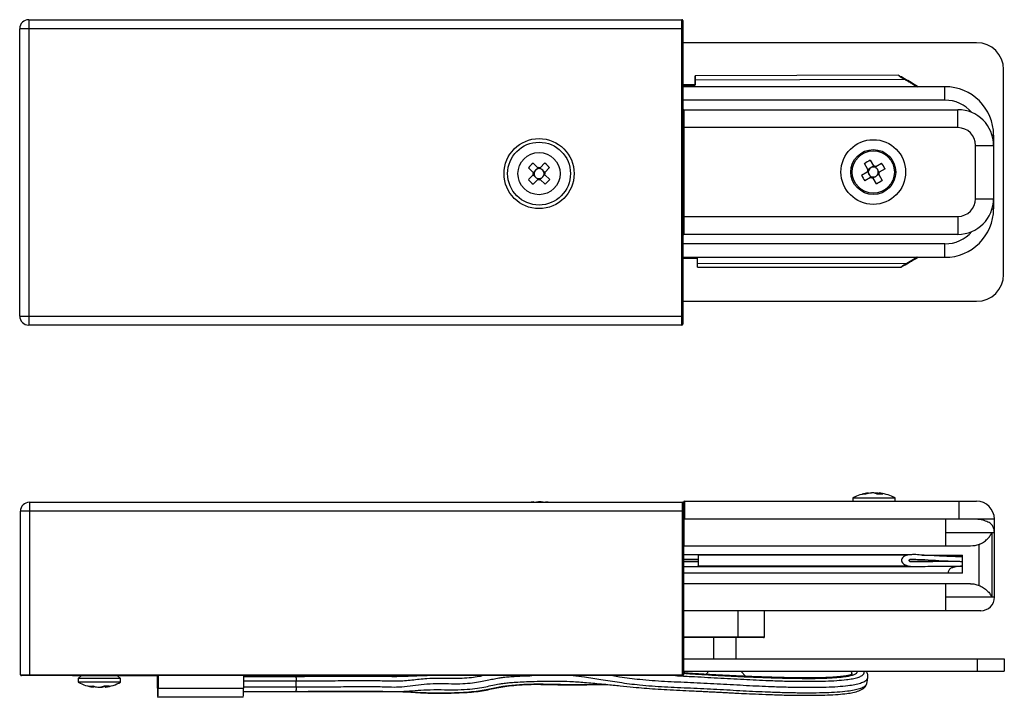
# Model space of a CAD drawing. Header units: millimetres. Extents: x -51 to 59, y -13 to 62.
import ezdxf

# ---------------------------------------------------------------- set-up
doc = ezdxf.new("R2010")
doc.units = ezdxf.units.MM

msp = doc.modelspace()

# ---------------------------------------------------------------- linework, layer by layer
at = {"color": 7, "linetype": 'Continuous', "lineweight": 25}
for p, q in [((-49.65, 62.02), (-49.65, 28.02)), ((-49.65, 62.02), (23.05, 62.02)), ((23.05, 28.02), (23.05, 62.02)), ((23.15, 61.92), (23.15, 28.12)), ((23.15, 61.02), (-50.65, 61.02)), ((-50.65, 29.02), (-50.65, 61.02)), ((55.85, 59.46), (23.15, 59.46)), ((23.19, 56.56), (23.15, 56.56)), ((23.19, 53.06), (23.19, 56.56)), ((58.85, 33.66), (58.85, 56.46)), ((47.14, 55.83), (24.51, 55.76)), ((24.51, 55.34), (47.82, 55.4)), ((24.51, 55.19), (24.51, 55.19)), ((48.1, 55.25), (48.12, 55.25)), ((24.51, 54.78), (23.19, 54.78)), ((23.19, 54.76), (24.51, 54.76)), ((24.51, 54.75), (23.19, 54.75)), ((23.19, 54.73), (24.52, 54.73)), ((52.33, 54.56), (23.19, 54.56)), ((24.51, 54.76), (24.51, 54.78)), ((24.52, 54.73), (24.51, 54.75)), ((52.33, 53.06), (52.33, 54.56)), ((52.33, 53.06), (23.19, 53.06)), ((23.25, 52), (23.25, 38.12)), ((23.25, 52), (53.77, 52)), ((53.77, 50), (53.77, 52)), ((53.77, 50), (23.15, 50)), ((57.58, 49.15), (57.74, 49.15)), ((57.74, 49.15), (57.74, 40.97)), ((55.74, 42.09), (55.74, 48.03)), ((55.74, 48.03), (57.74, 48.03)), ((6.48, 46.06), (7, 45.54)), ((7.28, 45.54), (7.8, 46.07)), ((43.99, 46.37), (44.37, 45.73)), ((44.64, 45.67), (45.28, 46.05)), ((6.48, 45.01), (5.96, 45.53)), ((6.65, 45.12), (6.51, 44.98)), ((7.03, 45.51), (6.89, 45.37)), ((7.39, 45.38), (7.25, 45.51)), ((7.78, 44.99), (7.64, 45.13)), ((8.33, 45.55), (7.81, 45.02)), ((43.04, 44.71), (43.67, 45.09)), ((43.74, 45.35), (43.36, 45.99)), ((43.7, 45.11), (43.8, 44.94)), ((43.93, 45.42), (43.76, 45.32)), ((44.39, 45.7), (44.23, 45.6)), ((44.71, 45.48), (44.61, 45.65)), ((44.99, 45.01), (44.89, 45.18)), ((45.66, 45.41), (45.02, 45.03)), ((5.97, 44.21), (6.49, 44.73)), ((7.01, 44.21), (6.5, 43.69)), ((6.51, 44.76), (6.65, 44.62)), ((6.9, 44.38), (7.04, 44.24)), ((7.26, 44.24), (7.4, 44.38)), ((7.82, 43.7), (7.29, 44.22)), ((7.65, 44.63), (7.78, 44.77)), ((7.81, 44.74), (8.34, 44.23)), ((44.05, 44.45), (43.42, 44.07)), ((43.98, 44.64), (44.08, 44.47)), ((44.3, 44.42), (44.47, 44.52)), ((44.7, 43.75), (44.32, 44.39)), ((44.77, 44.7), (44.94, 44.8)), ((44.95, 44.77), (45.33, 44.13)), ((55.74, 42.09), (57.74, 42.09)), ((57.58, 40.97), (57.74, 40.97)), ((23.15, 40.12), (53.77, 40.12)), ((53.77, 40.12), (53.77, 38.12)), ((53.77, 38.12), (23.25, 38.12)), ((52.33, 37.06), (23.19, 37.06)), ((23.19, 33.56), (23.19, 37.06)), ((52.33, 35.56), (52.33, 37.06)), ((23.19, 35.56), (52.33, 35.56)), ((24.79, 35.51), (23.19, 35.51)), ((23.19, 35.49), (24.79, 35.49)), ((24.79, 35.48), (23.19, 35.48)), ((23.19, 35.47), (24.79, 35.47)), ((49.29, 35.56), (48.39, 35.03)), ((24.78, 34.91), (48.09, 34.87)), ((24.78, 34.48), (24.78, 34.91)), ((24.78, 34.48), (47.41, 34.45)), ((48.37, 35.03), (48.39, 35.03)), ((23.15, 33.56), (23.19, 33.56)), ((23.15, 30.66), (55.85, 30.66)), ((-50.65, 29.02), (23.15, 29.02)), ((23.05, 28.02), (-49.65, 28.02)), ((43.76, 9.32), (43.83, 9.32)), ((43.76, 9.23), (43.76, 9.32)), ((43.83, 9.32), (43.83, 9.25)), ((44.41, 9.32), (44.14, 9.32)), ((44.43, 9.31), (44.46, 9.32)), ((44.46, 9.32), (44.73, 9.32)), ((44.73, 9.32), (44.72, 9.2)), ((45.04, 9.32), (45.03, 9.17)), ((45.11, 9.32), (45.04, 9.32)), ((-49.57, 8.28), (-49.57, -11.02)), ((-49.57, 8.28), (23.13, 8.28)), ((6.57, 8.33), (6.56, 8.33)), ((6.58, 8.28), (6.57, 8.33)), ((7.38, 8.33), (7.1, 8.33)), ((7.91, 8.33), (7.89, 8.33)), ((7.89, 8.33), (7.89, 8.28)), ((7.89, 8.28), (7.89, 8.33)), ((23.13, -11.02), (23.13, 8.28)), ((23.23, 8.31), (23.23, -10.92)), ((23.33, 8.41), (23.33, 6.41)), ((23.33, 8.41), (55.83, 8.41)), ((42.08, 8.77), (42.08, 8.41)), ((42.08, 8.77), (46.78, 8.77)), ((46.78, 8.41), (46.78, 8.77)), ((53.86, 8.41), (53.86, 6.41)), ((23.23, 7.28), (-50.57, 7.28)), ((-50.57, -10.92), (-50.57, 7.28)), ((57.83, 6.41), (23.23, 6.41)), ((23.27, 6.41), (23.27, 3.41)), ((52.41, 3.41), (52.41, 6.41)), ((57.83, -2.29), (57.83, 6.41)), ((52.41, 4.91), (57.83, 4.91)), ((57.53, 4.91), (57.53, -2.29)), ((55.18, 3.41), (23.23, 3.41)), ((56.12, -0.97), (56.12, 3.58)), ((24.87, 2.44), (23.23, 2.44)), ((48.65, 2.45), (24.87, 2.45)), ((24.87, 2.42), (24.87, 1.21)), ((24.87, 2.42), (48.18, 2.42)), ((49.79, 2.41), (54.27, 2.41)), ((54.27, 0.41), (54.27, 2.41)), ((23.23, 1.94), (24.87, 1.94)), ((23.23, 1.7), (24.87, 1.7)), ((24.87, 1.69), (23.23, 1.69)), ((24.87, 1.65), (23.23, 1.65)), ((23.23, 1.15), (49.31, 1.15)), ((23.23, 1.15), (24.87, 1.15)), ((24.87, 1.21), (48.18, 1.21)), ((52.96, 1.69), (48.43, 1.69)), ((54.27, 0.41), (23.23, 0.41)), ((55.18, -0.79), (23.23, -0.79)), ((23.27, -3.79), (23.27, -0.79)), ((52.41, -3.79), (52.41, -0.79)), ((57.83, -2.29), (52.41, -2.29)), ((56.33, -3.79), (23.23, -3.79)), ((29.33, -6.79), (29.33, -3.79)), ((32.23, -6.69), (32.23, -3.79)), ((23.23, -6.69), (32.23, -6.69)), ((32.13, -6.79), (23.33, -6.79)), ((26.58, -6.79), (26.58, -9.13)), ((29.08, -9.13), (29.08, -6.79)), ((23.23, -9.13), (58.93, -9.13)), ((55.93, -9.13), (55.93, -10.53)), ((58.93, -9.13), (58.93, -10.53)), ((-50.57, -10.92), (23.23, -10.92)), ((23.23, -10.53), (58.93, -10.53)), ((26.06, -10.53), (25.72, -10.88)), ((30.18, -11.11), (29.6, -10.53)), ((41.92, -10.7), (41.88, -10.91)), ((23.13, -11.02), (-50.47, -11.02)), ((-44.78, -11.02), (-44.78, -11.03)), ((-35.24, -11.03), (-44.78, -11.03)), ((-43.81, -11.03), (-44.13, -11.35)), ((-44.13, -11.35), (-44.13, -11.75)), ((-39.43, -11.35), (-44.13, -11.35)), ((-39.43, -11.75), (-44.13, -11.75)), ((-39.43, -11.35), (-39.75, -11.03)), ((-39.43, -11.75), (-39.43, -11.35)), ((-35.33, -12.43), (-35.33, -11.03)), ((-35.32, -11.93), (-35.32, -11.03)), ((-35.31, -11.54), (-35.31, -12.21)), ((-35.27, -11.04), (-35.3, -11.04)), ((-35.25, -11.04), (-35.27, -11.04)), ((-35.26, -12.21), (-35.26, -11.54)), ((-35.25, -11.03), (-35.25, -11.93)), ((-35.24, -11.02), (-35.24, -12.43)), ((-25.74, -11.02), (-25.74, -12.43)), ((-25.74, -11.1), (-19.88, -11.1)), ((-19.87, -12.27), (-19.87, -11.6)), ((14.53, -11.98), (14.62, -11.99)), ((14.54, -11.98), (14.62, -11.99)), ((-42.43, -12.31), (-42.46, -12.31)), ((-42.45, -12.31), (-42.44, -12.16)), ((-42.42, -12.19), (-42.43, -12.31)), ((-41.97, -12.31), (-41.59, -12.31)), ((-41.14, -12.16), (-41.13, -12.31)), ((-41.13, -12.31), (-41.11, -12.31)), ((-35.3, -12.71), (-35.27, -12.71)), ((-35.27, -12.71), (-35.3, -12.71)), ((-35.27, -12.71), (-35.27, -12.71)), ((-35.24, -12.43), (-25.74, -12.43)), ((-25.74, -12.77), (-19.88, -12.77)), ((-25.77, -13.43), (-35.3, -13.43))]:
    msp.add_line(p, q, dxfattribs=at)
at = {"color": 8, "linetype": 'Continuous', "lineweight": 25}
for p, q in [((23.19, 55.06), (23.15, 55.06)), ((23.19, 35.06), (23.15, 35.06)), ((-40.98, -11.03), (-40.98, -11.02)), ((-35.32, -11.93), (-35.31, -11.93)), ((-35.25, -11.54), (-35.26, -11.54)), ((-25.74, -11.6), (-19.87, -11.6)), ((-35.25, -12.21), (-35.26, -12.21)), ((-25.74, -12.27), (-19.87, -12.27))]:
    msp.add_line(p, q, dxfattribs=at)
at = {"color": 7, "linetype": 'Continuous', "lineweight": 25, "flags": 128}
for points in [[(24.51, 55.34), (24.51, 55.5), (24.51, 55.64), (24.51, 55.73), (24.51, 55.76), (24.51, 55.74), (24.51, 55.66), (24.51, 55.54), (24.51, 55.38)], [(24.51, 55.19), (24.51, 55.22), (24.51, 55.24), (24.51, 55.26), (24.51, 55.26), (24.51, 55.26), (24.51, 55.24), (24.51, 55.21), (24.51, 55.18)], [(47.82, 55.45), (47.64, 55.55), (47.48, 55.64), (47.35, 55.71), (47.25, 55.77), (47.18, 55.81), (47.14, 55.83), (47.14, 55.82), (47.18, 55.8), (47.25, 55.75), (47.35, 55.69), (47.49, 55.6), (47.64, 55.51), (47.82, 55.4)], [(48.12, 55.24), (48.08, 55.27), (48.04, 55.29), (48.02, 55.3), (48, 55.32), (47.98, 55.33), (47.98, 55.33), (47.98, 55.33), (48, 55.32), (48.02, 55.31), (48.04, 55.29), (48.08, 55.28), (48.12, 55.25)], [(48.09, 34.87), (47.91, 34.77), (47.76, 34.67), (47.62, 34.59), (47.52, 34.53), (47.45, 34.48), (47.41, 34.45), (47.41, 34.45), (47.45, 34.47), (47.52, 34.51), (47.62, 34.56), (47.76, 34.64), (47.91, 34.73), (48.09, 34.83)], [(48.39, 35.03), (48.35, 35), (48.32, 34.98), (48.29, 34.97), (48.27, 34.96), (48.25, 34.95), (48.25, 34.95), (48.25, 34.95), (48.27, 34.96), (48.29, 34.97), (48.32, 34.99), (48.35, 35.01), (48.39, 35.03)], [(6.56, 8.33), (6.34, 8.29), (6.28, 8.28)], [(8.18, 8.28), (8.13, 8.29), (7.91, 8.33)], [(48.18, 2.42), (48, 2.36), (47.84, 2.29), (47.71, 2.21), (47.61, 2.11), (47.54, 2), (47.5, 1.89), (47.5, 1.77), (47.54, 1.65), (47.61, 1.54), (47.71, 1.43), (47.84, 1.34), (48, 1.27), (48.18, 1.21)], [(48.47, 1.67), (48.43, 1.69), (48.4, 1.71), (48.37, 1.73), (48.35, 1.75), (48.34, 1.78), (48.34, 1.81), (48.34, 1.84), (48.35, 1.86), (48.37, 1.89), (48.4, 1.91), (48.43, 1.93), (48.47, 1.94)], [(41.98, -10.53), (41.94, -10.61), (41.92, -10.7)]]:
    msp.add_lwpolyline(points, dxfattribs=at)
at = {"color": 7, "linetype": 'Continuous', "lineweight": 25}
for centre, radius in [((7.15, 44.88), 3.9), ((7.15, 44.88), 3.5), ((44.35, 45.06), 3.6), ((7.15, 44.88), 2.35), ((44.35, 45.06), 2.5), ((44.35, 45.06), 2.35)]:
    msp.add_circle(centre, radius, dxfattribs=at)
for centre, radius, start, end in [((-49.65, 61.02), 1, 90, 180), ((23.05, 61.92), 0.1, 0, 90), ((55.85, 56.46), 3, 0, 90), ((52.33, 49.15), 5.41, 0, 90), ((52.33, 49.15), 3.91, 40.5535, 90), ((23.25, 51.9), 0.1, 90, 180), ((53.77, 48.03), 3.97, 0, 90), ((53.77, 48.03), 1.97, 0, 90), ((13.89, 38.24), 10.77, 133.4956, 137.4331), ((0.51, 38.13), 10.77, 43.4956, 47.4331), ((49.21, 36.94), 10.77, 118.9445, 122.882), ((36.23, 40.2), 10.77, 28.9445, 32.882), ((7.15, 44.88), 0.675, 168.6985, 192.2301), ((7.15, 44.88), 0.556, 87.1825, 63.8946), ((7.09, 44.93), 0.482, 114.0944, 156.8342), ((7.15, 44.88), 0.675, 78.6985, 102.2301), ((7.2, 44.93), 0.482, 24.0944, 66.8342), ((7.15, 44.88), 0.675, 348.6985, 12.2301), ((44.35, 45.06), 0.675, 154.1474, 177.679), ((44.35, 45.06), 0.556, 72.6314, 49.3435), ((44.28, 45.02), 0.482, 189.5434, 232.2831), ((44.31, 45.13), 0.482, 99.5434, 142.2831), ((44.35, 45.06), 0.675, 64.1474, 87.679), ((44.41, 45.1), 0.482, 9.5434, 52.2831), ((44.35, 45.06), 0.675, 334.1474, 357.679), ((13.78, 51.62), 10.77, 223.4956, 227.4331), ((7.09, 44.82), 0.482, 204.0944, 246.8342), ((7.15, 44.88), 0.675, 258.6985, 282.2301), ((7.2, 44.82), 0.482, 294.0944, 336.8342), ((0.4, 51.51), 10.77, 313.4956, 317.4331), ((52.46, 49.92), 10.77, 208.9445, 212.882), ((44.35, 45.06), 0.675, 244.1474, 267.679), ((44.39, 44.99), 0.482, 279.5434, 322.2831), ((39.49, 53.18), 10.77, 298.9445, 302.882), ((53.77, 42.09), 1.97, 270, 0), ((53.77, 42.09), 3.97, 270, 0), ((52.33, 40.97), 5.41, 270, 0), ((52.33, 40.97), 3.91, 270, 319.4465), ((23.25, 38.22), 0.1, 180, 270), ((55.85, 33.66), 3, 270, 0), ((-49.65, 29.02), 1, 180, 270), ((23.05, 28.12), 0.1, 270, 0), ((44.43, 4.46), 4.9, 98.4484, 118.6454), ((44.25, 5.68), 3.67, 97.7439, 107.918), ((43.31, 7.76), 1.42, 82.3246, 97.6754), ((44.63, 5.68), 3.67, 97.7439, 107.918), ((44.07, 7.86), 1.5, 61.3766, 76.9733), ((44.24, 5.71), 3.64, 77.281, 82.2753), ((45.1, 5.23), 3.96, 85.4001, 94.5999), ((44.7, 7.86), 1.5, 61.3766, 76.9733), ((44.43, 4.46), 4.9, 61.3546, 81.5516), ((-49.57, 7.28), 1, 90, 180), ((6.98, 5.87), 2.49, 99.4293, 104.5132), ((7.5, 5.79), 2.57, 99.2795, 104.2889), ((7.51, 5.87), 2.49, 99.4293, 104.5132), ((6.96, 5.79), 2.57, 75.7111, 80.7205), ((7.48, 5.79), 2.57, 75.7111, 80.7205), ((23.13, 8.18), 0.1, 0, 90), ((23.33, 8.31), 0.1, 90, 180), ((55.83, 6.41), 2, 0, 90), ((56.33, 4.91), 1.5, 360, 26.763), ((56.33, -2.29), 1.5, 270, 0), ((23.33, -6.69), 0.1, 180, 270), ((32.13, -6.69), 0.1, 270, 0), ((-50.47, -10.92), 0.1, 180, 270), ((23.13, -10.92), 0.1, 270, 360), ((-41.78, -7.45), 4.9, 241.3546, 262.0842), ((-41.78, -7.45), 4.9, 277.9158, 298.6454), ((-27.31, -12.18), 8.01, 178.2139, 185.3724), ((-31.31, -11.41), 4.01, 174.6276, 181.7861), ((-43.26, -12.18), 8.01, 354.6276, 1.7861), ((-39.26, -11.41), 4.01, 358.2139, 5.3724), ((-23.87, -11.47), 4.01, 358.2139, 5.3724), ((-42.77, -9.89), 2.29, 263.9471, 276.0529), ((-42, -9.41), 2.93, 249.8767, 261.2269), ((-41.52, -9.41), 2.93, 249.8767, 261.2269), ((-42.09, -10.1), 2.24, 280.2301, 293.1485), ((-42.04, -9.43), 2.91, 278.7518, 288.4733), ((-40.93, -9.08), 3.09, 264.7971, 275.2029), ((-41.53, -10.1), 2.24, 280.2301, 293.1485), ((-27.32, -12.68), 8.01, 178.2139, 185.3724), ((-31.31, -12.33), 4.01, 178.2139, 185.3724), ((-39.26, -12.33), 4.01, 354.6276, 1.7861), ((-43.25, -12.68), 8.01, 354.6276, 1.7861), ((-33.75, -12.68), 8.01, 354.6276, 1.7861), ((-23.87, -12.39), 4.01, 354.6276, 1.7861)]:
    msp.add_arc(centre, radius, start, end, dxfattribs=at)
for points in [[(24.51, 55.38), (24.51, 55.28), (24.51, 55.06), (24.51, 54.78)], [(24.52, 54.73), (24.52, 55.01), (24.52, 55.23), (24.51, 55.34)], [(6.48, 45.01), (6.52, 44.98), (6.55, 44.94), (6.59, 44.9)], [(7, 45.54), (7.04, 45.5), (7.07, 45.47), (7.11, 45.43)], [(7.28, 45.54), (7.25, 45.5), (7.21, 45.47), (7.17, 45.43)], [(7.81, 45.02), (7.77, 44.99), (7.74, 44.95), (7.7, 44.91)], [(43.67, 45.09), (43.71, 45.11), (43.76, 45.14), (43.8, 45.16)], [(43.74, 45.35), (43.76, 45.31), (43.79, 45.27), (43.82, 45.23)], [(44.37, 45.73), (44.4, 45.69), (44.42, 45.65), (44.45, 45.61)], [(44.64, 45.67), (44.6, 45.64), (44.56, 45.62), (44.51, 45.59)], [(45.02, 45.03), (44.98, 45.01), (44.94, 44.98), (44.89, 44.96)], [(6.49, 44.73), (6.52, 44.77), (6.55, 44.8), (6.59, 44.84)], [(7.01, 44.21), (7.05, 44.25), (7.08, 44.28), (7.12, 44.32)], [(7.29, 44.22), (7.26, 44.25), (7.22, 44.28), (7.18, 44.32)], [(7.81, 44.74), (7.77, 44.78), (7.74, 44.81), (7.7, 44.85)], [(44.05, 44.45), (44.09, 44.48), (44.14, 44.5), (44.18, 44.53)], [(44.32, 44.39), (44.3, 44.43), (44.27, 44.47), (44.24, 44.51)], [(44.95, 44.77), (44.93, 44.81), (44.9, 44.85), (44.88, 44.89)], [(24.78, 34.91), (24.78, 35.01), (24.78, 35.23), (24.79, 35.51)], [(56.12, 3.58), (55.82, 3.46), (55.5, 3.41), (55.18, 3.41)], [(24.87, 1.15), (24.87, 1.15), (24.87, 1.16), (24.87, 1.21)]]:
    msp.add_open_spline(points, degree=3, dxfattribs=at)
for points, knots in [([(24.51, 54.76), (24.51, 54.79), (24.51, 54.9), (24.51, 55.03), (24.51, 55.14), (24.51, 55.17), (24.51, 55.19)], [0.93010363, 0.93010363, 0.93010363, 0.93010363, 0.93883165, 0.96941582, 0.98470791, 1, 1, 1, 1]), ([(24.51, 55.18), (24.51, 55.16), (24.51, 55.13), (24.51, 55.02), (24.51, 54.89), (24.51, 54.78), (24.51, 54.75)], [0.02130635, 0.02130635, 0.02130635, 0.02130635, 0.03659844, 0.05189053, 0.08247471, 0.09120273, 0.09120273, 0.09120273, 0.09120273]), ([(49.32, 54.56), (49.31, 54.57), (49.05, 54.72), (48.55, 55.02), (48.06, 55.3), (47.82, 55.45)], [0, 0, 0, 0, 0.021483, 0.51278, 1, 1, 1, 1]), ([(47.82, 55.4), (47.93, 55.34), (48.15, 55.2), (48.61, 54.94), (48.97, 54.72), (49.22, 54.57), (49.24, 54.56)], [0, 0, 0, 0, 0.235409, 0.471967, 0.949431, 1, 1, 1, 1]), ([(48.12, 55.25), (48.38, 55.1), (48.77, 54.86), (49.16, 54.63), (49.29, 54.56)], [0, 0, 0, 0, 0.683002, 1, 1, 1, 1]), ([(49.27, 54.56), (49.19, 54.61), (48.81, 54.83), (48.42, 55.06), (48.12, 55.24)], [0, 0, 0, 0, 0.212627, 1, 1, 1, 1]), ([(49.24, 35.56), (49.1, 35.48), (48.72, 35.25), (48.33, 35.02), (48.09, 34.87)], [0, 0, 0, 0, 0.366301, 1, 1, 1, 1]), ([(48.09, 34.83), (48.2, 34.9), (48.42, 35.03), (48.83, 35.27), (49.13, 35.45), (49.32, 35.56)], [0, 0, 0, 0, 0.272548, 0.546427, 1, 1, 1, 1]), ([(48.39, 35.03), (48.65, 35.19), (48.95, 35.37), (49.24, 35.54), (49.27, 35.56)], [0, 0, 0, 0, 0.904213, 1, 1, 1, 1]), ([(57.66, 5.58), (57.59, 5.73), (57.48, 5.85), (57.28, 6), (57.2, 6.04), (57.03, 6.13), (56.94, 6.16), (56.65, 6.26), (56.42, 6.32), (55.93, 6.39), (55.67, 6.41), (55.38, 6.41)], [0, 0, 0, 0, 0.25, 0.25, 0.375, 0.375, 0.5, 0.5, 0.75, 0.75, 1, 1, 1, 1]), ([(56.12, 3.58), (56.29, 3.66), (56.46, 3.75), (56.76, 3.95), (56.9, 4.06), (57.15, 4.29), (57.25, 4.41), (57.42, 4.66), (57.49, 4.78), (57.53, 4.91)], [0, 0, 0, 0, 0.25, 0.25, 0.5, 0.5, 0.75, 0.75, 1, 1, 1, 1]), ([(24.87, 2.42), (24.87, 2.42), (24.87, 2.45), (24.87, 2.45), (24.87, 2.45), (24.87, 2.45)], [0, 0, 0, 0, 0.389474, 0.924895, 1, 1, 1, 1]), ([(54.27, 2.2), (53.76, 2.21), (52.71, 2.24), (51.17, 2.34), (49.89, 2.38), (48.91, 2.49), (48.42, 2.44), (48.18, 2.42)], [0, 0, 0, 0, 0.251139, 0.518878, 0.759087, 0.880045, 1, 1, 1, 1]), ([(48.18, 1.21), (48.29, 1.19), (48.51, 1.15), (48.96, 1.15), (50.11, 1.14), (51.92, 1.2), (53.5, 1.18), (54.27, 1.17)], [0, 0, 0, 0, 0.054906, 0.110079, 0.22144, 0.618931, 1, 1, 1, 1]), ([(48.47, 1.94), (48.74, 1.94), (50.07, 1.93), (52, 1.76), (53.67, 1.72), (54.27, 1.7)], [0, 0, 0, 0, 0.137885, 0.687804, 1, 1, 1, 1]), ([(54.27, 1.67), (53.55, 1.68), (52.23, 1.7), (50.6, 1.66), (49.38, 1.64), (48.78, 1.66), (48.47, 1.67)], [0, 0, 0, 0, 0.372847, 0.686383, 0.843139, 1, 1, 1, 1]), ([(54.27, 1.16), (54.13, 1.16), (53.81, 1.14), (53.38, 1.07), (53.04, 0.97), (52.85, 0.85), (52.74, 0.71), (52.69, 0.56), (52.68, 0.45), (52.67, 0.41)], [0, 0, 0, 0, 0.236196, 0.52651, 0.70232, 0.794997, 0.868778, 0.942656, 1, 1, 1, 1]), ([(55.18, -0.79), (55.34, -0.79), (55.5, -0.8), (55.81, -0.86), (55.97, -0.91), (56.12, -0.97)], [0, 0, 0, 0, 0.5, 0.5, 1, 1, 1, 1]), ([(56.12, -0.97), (56.29, -1.05), (56.46, -1.14), (56.76, -1.34), (56.9, -1.45), (57.15, -1.68), (57.25, -1.8), (57.42, -2.04), (57.49, -2.17), (57.53, -2.29)], [0, 0, 0, 0, 0.25, 0.25, 0.5, 0.5, 0.75, 0.75, 1, 1, 1, 1]), ([(42.05, -10.84), (42.05, -10.84), (42.05, -10.84), (42.02, -10.86), (41.93, -10.9), (41.7, -10.98), (41.28, -11.06), (40.65, -11.14), (39.8, -11.21), (38.77, -11.26), (37.64, -11.28), (36.47, -11.28), (35.3, -11.26), (34.16, -11.24), (32.9, -11.2), (31.58, -11.16), (30.25, -11.11), (29.2, -11.06), (28.38, -11.02), (27.7, -10.99), (26.97, -10.95), (26.15, -10.9), (25.3, -10.85), (24.43, -10.8), (23.74, -10.75), (23.33, -10.72), (23.23, -10.72)], [0, 0, 0, 0, 0.000322, 0.004657, 0.021272, 0.04205, 0.069242, 0.10522, 0.152171, 0.206939, 0.266133, 0.32641, 0.386203, 0.444193, 0.499302, 0.578107, 0.645422, 0.701815, 0.739167, 0.770558, 0.806098, 0.851545, 0.894936, 0.936324, 0.985762, 1, 1, 1, 1]), ([(43.75, -11.25), (43.76, -11.13), (43.77, -10.89), (43.62, -10.66), (43.55, -10.54)], [0, 0, 0, 0, 0.489547, 1, 1, 1, 1]), ([(-19.91, -12.77), (-19.33, -12.77), (-18.24, -12.77), (-16.73, -12.77), (-15.42, -12.77), (-14.3, -12.77), (-13.25, -12.77), (-12.26, -12.77), (-11.3, -12.77), (-10.33, -12.77), (-9.24, -12.77), (-8, -12.8), (-6.71, -12.86), (-5.31, -12.92), (-3.82, -12.94), (-2.33, -12.91), (-1.01, -12.86), (0.11, -12.76), (1.03, -12.63), (1.82, -12.46), (2.5, -12.31), (3.14, -12.2), (3.79, -12.12), (4.57, -12.04), (5.52, -11.97), (6.66, -11.94), (7.91, -11.95), (9.25, -11.98), (10.69, -12), (12.34, -12.01), (13.7, -11.99), (14.5, -11.99), (14.69, -11.99)], [0, 0, 0, 0, 0.049771, 0.092767, 0.129807, 0.161727, 0.189409, 0.220785, 0.248462, 0.274276, 0.308543, 0.344271, 0.381167, 0.418195, 0.464627, 0.507955, 0.546613, 0.578658, 0.605067, 0.628714, 0.652224, 0.668782, 0.687563, 0.709829, 0.736667, 0.768935, 0.80762, 0.843292, 0.88423, 0.931039, 0.98419, 1, 1, 1, 1]), ([(-19.86, -11.1), (-19.87, -11.1), (-19.88, -11.1), (-19.9, -11.1), (-19.9, -11.1)], [0, 0, 0, 0, 0.499989, 1, 1, 1, 1]), ([(-19.88, -11.1), (-17.37, -11.09), (-13.75, -11.08), (-11.19, -11.07), (-9.67, -11.09), (-8.94, -11.1), (-8.69, -11.1)], [0, 0, 0, 0, 0.0625, 0.125, 0.1595425, 0.1766667, 0.1766667, 0.1766667, 0.1766667]), ([(-5.14, -11.02), (-5.36, -11.03), (-5.8, -11.04), (-6.43, -11.06), (-7.09, -11.09), (-7.83, -11.11), (-8.38, -11.1), (-8.69, -11.1)], [0, 0, 0, 0, 0.181802, 0.372849, 0.53833, 0.74035, 1, 1, 1, 1]), ([(-7.4, -12.83), (-7.2, -12.84), (-6.75, -12.87), (-6.02, -12.92), (-5.19, -12.96), (-4.25, -12.98), (-3.2, -12.98), (-2.05, -12.94), (-0.93, -12.89), (0.12, -12.81), (1.03, -12.68), (1.86, -12.5), (2.68, -12.32), (3.6, -12.18), (4.7, -12.06), (5.97, -11.98), (7.39, -11.98), (8.85, -12.02), (10.28, -12.05), (11.39, -12.04), (12.18, -12.03), (12.69, -12.02), (13.22, -12), (13.86, -11.99), (14.35, -11.99), (14.62, -11.99)], [0, 0, 0, 0, 0.026391, 0.061244, 0.097873, 0.138572, 0.186693, 0.240105, 0.293802, 0.338501, 0.382669, 0.421992, 0.460733, 0.502623, 0.552165, 0.610812, 0.674707, 0.742311, 0.807615, 0.866813, 0.891632, 0.913896, 0.934597, 0.963358, 1, 1, 1, 1]), ([(14.62, -11.99), (15.15, -12.04), (16.15, -12.15), (17.56, -12.29), (18.85, -12.41), (20.1, -12.5), (21.42, -12.58), (22.8, -12.65), (24.03, -12.71), (25.02, -12.75), (25.75, -12.79), (26.42, -12.82), (27.09, -12.86), (27.77, -12.89), (28.45, -12.93), (29.26, -12.97), (30.32, -13.02), (31.66, -13.08), (33.2, -13.14), (34.82, -13.19), (36.42, -13.21), (37.9, -13.21), (39.23, -13.18), (40.4, -13.12), (41.34, -13.02), (42.11, -12.9), (42.67, -12.75), (43.07, -12.57), (43.35, -12.39), (43.56, -12.15), (43.61, -11.97), (43.64, -11.88)], [0, 0, 0, 0, 0.051553, 0.098968, 0.138189, 0.17848, 0.222052, 0.268786, 0.314153, 0.343203, 0.366206, 0.385917, 0.409072, 0.431957, 0.452727, 0.475292, 0.512081, 0.556221, 0.606865, 0.66216, 0.714933, 0.763207, 0.806836, 0.845934, 0.880949, 0.905846, 0.932899, 0.94778, 0.963836, 0.981206, 1, 1, 1, 1]), ([(43.64, -11.88), (43.66, -11.77), (43.7, -11.56), (43.73, -11.35), (43.75, -11.25)], [0, 0, 0, 0, 0.499996, 1, 1, 1, 1]), ([(-19.88, -12.76), (-19.8, -12.76), (-19.64, -12.77), (-19.49, -12.77), (-19.41, -12.77)], [0, 0, 0, 0, 0.504961, 1, 1, 1, 1])]:
    msp.add_open_spline(points, degree=3, knots=knots, dxfattribs=at)
at = {"color": 8, "linetype": 'Continuous', "lineweight": 25}
for points, knots in [([(22.34, -11.02), (22.92, -11.05), (24.48, -11.13), (27.01, -11.27), (29.89, -11.43), (32.37, -11.55), (34.44, -11.62), (36.08, -11.65), (37.6, -11.65), (39, -11.63), (40.25, -11.57), (41.26, -11.48), (42.05, -11.37), (42.63, -11.22), (43.07, -11.05), (43.31, -10.83), (43.38, -10.65), (43.33, -10.55), (43.31, -10.53)], [0, 0, 0, 0, 0.075295, 0.202308, 0.327702, 0.448248, 0.523118, 0.59385, 0.659749, 0.720317, 0.775331, 0.825011, 0.859693, 0.892637, 0.924852, 0.957419, 0.991611, 1, 1, 1, 1]), ([(23.23, -10.76), (23.55, -10.78), (24.84, -10.86), (27.09, -11), (29.94, -11.14), (32.4, -11.23), (34.43, -11.29), (36.04, -11.32), (37.52, -11.33), (38.85, -11.3), (40.01, -11.25), (40.92, -11.17), (41.59, -11.07), (42.05, -10.96), (42.38, -10.82), (42.56, -10.68), (42.57, -10.58), (42.57, -10.53)], [0, 0, 0, 0, 0.045741, 0.187302, 0.326707, 0.460214, 0.54275, 0.620272, 0.691848, 0.756681, 0.81412, 0.863832, 0.896528, 0.925566, 0.952284, 0.978877, 1, 1, 1, 1]), ([(42.01, -10.88), (42.01, -10.87), (41.99, -10.81), (41.95, -10.75), (41.92, -10.7)], [0.98958333, 0.98958333, 0.98958333, 0.98958333, 0.9921875, 1, 1, 1, 1]), ([(-19.88, -12.77), (-19.29, -12.77), (-18.19, -12.76), (-16.65, -12.76), (-15.32, -12.76), (-14.17, -12.75), (-13.09, -12.75), (-12.08, -12.74), (-11.11, -12.74), (-10.14, -12.76), (-9.09, -12.79), (-7.88, -12.77), (-6.63, -12.67), (-5.25, -12.58), (-3.77, -12.57), (-2.27, -12.6), (-0.91, -12.56), (0.24, -12.43), (1.19, -12.26), (1.98, -12.09), (2.65, -11.95), (3.27, -11.86), (3.89, -11.79), (4.63, -11.74), (5.55, -11.69), (6.67, -11.66), (7.89, -11.62), (9.23, -11.62), (10.66, -11.66), (12.29, -11.77), (13.6, -11.89), (14.38, -11.97), (14.54, -11.98)], [0, 0, 0, 0, 0.050718, 0.09462, 0.13256, 0.165411, 0.194065, 0.226564, 0.254869, 0.280518, 0.313703, 0.348299, 0.384552, 0.421259, 0.467556, 0.511233, 0.550993, 0.584647, 0.61235, 0.636335, 0.659246, 0.675003, 0.692832, 0.714163, 0.740208, 0.771887, 0.810212, 0.845698, 0.886479, 0.933152, 0.986239, 1, 1, 1, 1]), ([(-19.87, -11.6), (-19.27, -11.59), (-18.16, -11.59), (-16.61, -11.58), (-15.26, -11.58), (-14.1, -11.57), (-13, -11.56), (-11.97, -11.55), (-10.99, -11.56), (-9.89, -11.59), (-8.57, -11.64), (-6.99, -11.5), (-5.44, -11.3), (-3.97, -11.28), (-2.65, -11.31), (-1.45, -11.31), (-0.42, -11.23), (0.32, -11.12), (0.71, -11.05), (0.83, -11.02)], [0, 0, 0, 0, 0.084902, 0.158479, 0.22219, 0.277531, 0.326002, 0.381044, 0.428598, 0.470851, 0.543309, 0.621008, 0.701541, 0.768505, 0.831952, 0.889668, 0.939548, 0.981179, 1, 1, 1, 1]), ([(-19.87, -12.27), (-19.27, -12.27), (-18.16, -12.26), (-16.61, -12.25), (-15.26, -12.25), (-14.09, -12.24), (-12.99, -12.23), (-11.96, -12.22), (-10.98, -12.23), (-10.02, -12.26), (-8.98, -12.3), (-7.8, -12.25), (-6.58, -12.08), (-5.28, -11.91), (-3.94, -11.88), (-2.61, -11.92), (-1.39, -11.92), (-0.31, -11.84), (0.6, -11.69), (1.36, -11.54), (2.03, -11.39), (2.63, -11.28), (3.23, -11.19), (3.86, -11.13), (4.61, -11.08), (5.45, -11.05), (6.05, -11.03), (6.34, -11.02)], [0, 0, 0, 0, 0.066894, 0.124869, 0.17507, 0.218671, 0.256847, 0.300177, 0.337617, 0.370902, 0.413313, 0.457638, 0.504488, 0.552078, 0.604878, 0.655244, 0.701932, 0.743253, 0.778071, 0.807762, 0.834464, 0.860637, 0.881449, 0.905054, 0.933161, 0.967336, 1, 1, 1, 1]), ([(10.93, -11.02), (11.36, -11.06), (12.4, -11.16), (14.11, -11.45), (16.15, -11.78), (18.51, -12.09), (21.16, -12.28), (24.02, -12.39), (26.94, -12.53), (29.83, -12.7), (32.33, -12.82), (34.41, -12.89), (36.06, -12.92), (37.61, -12.93), (39.03, -12.9), (40.32, -12.84), (41.38, -12.75), (42.22, -12.62), (42.85, -12.47), (43.3, -12.29), (43.54, -12.09), (43.64, -11.96), (43.64, -11.89), (43.64, -11.88)], [0, 0, 0, 0, 0.036974, 0.09028, 0.15025, 0.215974, 0.296437, 0.380418, 0.465626, 0.54986, 0.631003, 0.681482, 0.72928, 0.773993, 0.815336, 0.853268, 0.888092, 0.91293, 0.937057, 0.96109, 0.979368, 0.998038, 1, 1, 1, 1]), ([(15.37, -11.02), (15.62, -11.06), (16.6, -11.22), (18.52, -11.47), (21.16, -11.65), (24.03, -11.77), (26.95, -11.91), (29.85, -12.08), (32.34, -12.21), (34.42, -12.28), (36.08, -12.31), (37.64, -12.32), (39.07, -12.3), (40.36, -12.24), (41.44, -12.14), (42.29, -12.01), (42.94, -11.85), (43.4, -11.67), (43.65, -11.47), (43.75, -11.33), (43.75, -11.26), (43.75, -11.25)], [0, 0, 0, 0, 0.024695, 0.099862, 0.191791, 0.2877, 0.385035, 0.481274, 0.574001, 0.631731, 0.686438, 0.73766, 0.785101, 0.828746, 0.868985, 0.897843, 0.92603, 0.954232, 0.975709, 0.997609, 1, 1, 1, 1])]:
    msp.add_open_spline(points, degree=3, knots=knots, dxfattribs=at)

doc.saveas('drawing.dxf')
